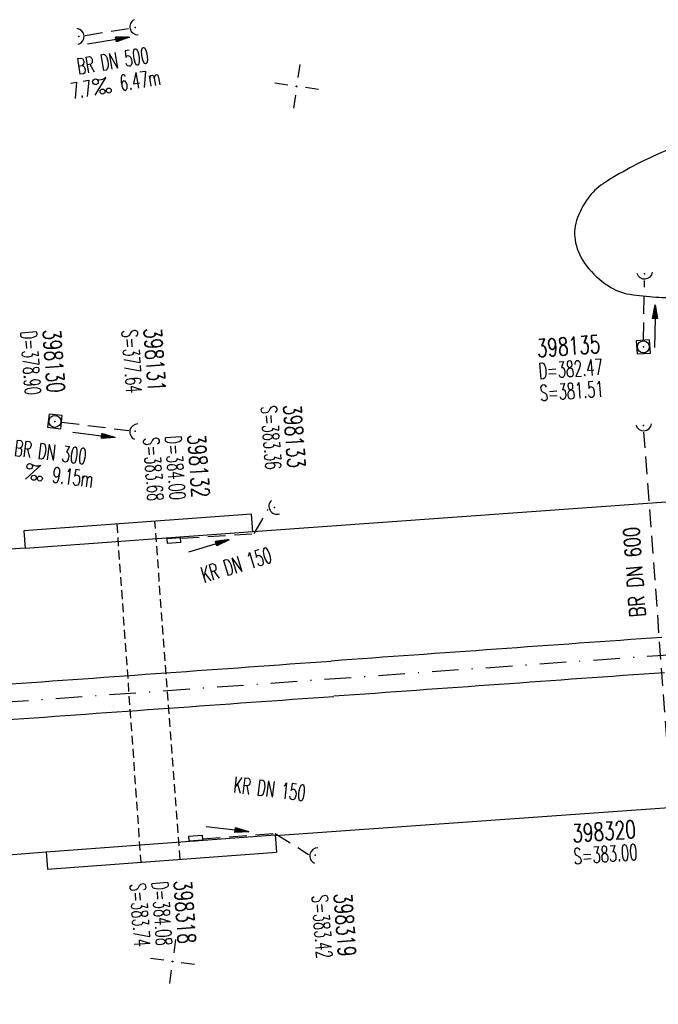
# Model space of a CAD drawing. Extents: x 0 to 1135, y 0 to 420.
# Tile 25 of 56: x 780 to 853, y 186 to 297. Entities that reach past the tile are written whole.
import ezdxf
from ezdxf.enums import TextEntityAlignment as Align

# ---------------------------------------------------------------- set-up
doc = ezdxf.new("R2010")
doc.units = 0
doc.header["$LTSCALE"] = 2
doc.header["$MEASUREMENT"] = 0
for name, pattern in [('AUSGEZOGEN', [0]), ('GESTRICH-X2', [1.5, 1, -0.5]), ('GESTRICHELT', [0.75, 0.5, -0.25]), ('STRICHPT-X3', [3, 1.5, -0.75, 0, -0.75])]:
    doc.linetypes.add(name, pattern=pattern)
doc.layers.get('0').update_dxf_attribs({"linetype": 'AUSGEZOGEN'})
for name, color, linetype in [('ACHSE', 250, 'STRICHPT-X3'), ('BAUWO', 250, 'CONTINUOUS'), ('BAUWU', 250, 'GESTRICHELT'), ('FBR', 8, 'CONTINUOUS'), ('KANAL', 7, 'GESTRICH-X2'), ('NETZ', 250, 'CONTINUOUS'), ('PFEIL', 7, 'CONTINUOUS'), ('RRB', 4, 'CONTINUOUS'), ('SCHACHTNR', 6, 'CONTINUOUS'), ('SCHSYMBOL', 7, 'CONTINUOUS'), ('TEXTO', 4, 'CONTINUOUS'), ('TEXTU', 4, 'CONTINUOUS')]:
    doc.layers.add(name, color=color, linetype=linetype)
doc.styles.add('ROMANS', font='romans.shx', dxfattribs={"width": 0.8})

# ---------------------------------------------------------------- blocks, each defined once
blk = doc.blocks.new('IKR')
at = {"color": 0}
for p, q in [((0, 1), (0, 2.5)), ((-2.5, 0), (-1, 0)), ((1, 0), (2.5, 0)), ((0, -2.5), (0, -1))]:
    blk.add_line(p, q, dxfattribs=at)
blk.add_circle((0, 0), 0.05, dxfattribs=at)
blk.add_point((0, 0), dxfattribs=at)
blk = doc.blocks.new('20')
blk.add_lwpolyline([(-0.75, -0.75), (0.75, -0.75), (0.75, 0.75), (-0.75, 0.75)], close=True)
blk.add_circle((0, 0), 0.676)
blk.add_point((0, 0))
blk = doc.blocks.new('40')
at = {"color": 0}
blk.add_arc((0.02, 0.31), 0.91, 192.5363, 347.4637, dxfattribs=at)
blk.add_point((0, 0), dxfattribs=at)
blk = doc.blocks.new('PROM')
blk.add_line((1.57, 1.82), (0.02, 0.02))
for centre, radius in [((0.32, 1.51), 0.317), ((0.94, 0.29), 0.283), ((1.64, 0.29), 0.283)]:
    blk.add_circle(centre, radius)
blk.add_arc((0.99, 2.68), 1.03, 239.1414, 303.3549)
blk = doc.blocks.new('PFEIL2')
at = {"color": 0}
for p, q in [((0.88, 0), (-2.4, -0.01)), ((0.88, -0.27), (0.88, 0.28)), ((0.88, 0.28), (2.43, 0.01)), ((0.91, 0.27), (0.88, 0.26)), ((0.97, 0.26), (0.88, 0.25)), ((1.02, 0.25), (0.88, 0.23)), ((1.07, 0.24), (0.88, 0.21)), ((1.13, 0.23), (0.88, 0.19)), ((1.18, 0.22), (0.88, 0.17)), ((1.24, 0.21), (0.88, 0.15)), ((1.29, 0.21), (0.88, 0.14)), ((1.34, 0.2), (0.88, 0.12)), ((1.4, 0.19), (0.88, 0.1)), ((1.45, 0.18), (0.88, 0.08)), ((1.51, 0.17), (0.88, 0.06)), ((1.56, 0.16), (0.88, 0.04)), ((1.61, 0.15), (0.88, 0.02)), ((1.67, 0.14), (0.88, 0.01)), ((1.72, 0.13), (0.88, -0.01)), ((1.78, 0.12), (0.88, -0.03)), ((1.83, 0.11), (0.88, -0.05)), ((1.88, 0.1), (0.88, -0.07)), ((1.94, 0.09), (0.88, -0.09)), ((2.05, 0.08), (0.88, -0.12)), ((1.99, 0.08), (0.88, -0.11)), ((2.1, 0.07), (0.88, -0.14)), ((2.15, 0.06), (0.88, -0.16)), ((2.21, 0.05), (0.88, -0.18)), ((2.26, 0.04), (0.88, -0.2)), ((2.32, 0.03), (0.88, -0.22)), ((2.37, 0.02), (0.88, -0.23)), ((2.42, 0.01), (0.88, -0.25)), ((2.43, 0.01), (0.88, -0.27))]:
    blk.add_line(p, q, dxfattribs=at)
blk = doc.blocks.new('42')
at = {"color": 0}
blk.add_arc((-0.02, -0.31), 0.91, 12.5363, 167.4637, dxfattribs=at)
blk.add_point((0, 0), dxfattribs=at)
blk = doc.blocks.new('30S')
at = {"color": 0}
for p, q in [((-0.75, -0.58), (-0.75, 0)), ((-0.75, 0), (0.75, 0)), ((0.75, 0), (0.75, -0.58)), ((0.75, -0.58), (-0.75, -0.58))]:
    blk.add_line(p, q, dxfattribs=at)
blk.add_point((0, 0), dxfattribs=at)

msp = doc.modelspace()

# ---------------------------------------------------------------- linework, layer by layer
at = {"layer": 'ACHSE'}
msp.add_lwpolyline([(553.79, 206.12), (578.77, 207.24), (603.74, 208.5), (628.7, 209.88), (653.65, 211.39), (678.6, 213.03), (693.7, 214.08), (703.54, 214.78), (728.47, 216.57), (753.41, 218.35), (778.35, 220.13), (853.16, 225.48), (950, 232.4)], dxfattribs=at)
at = {"layer": 'BAUWO'}
for p, q in [((806.59, 241.4), (780.82, 239.52)), ((806.73, 239.42), (806.59, 241.4)), ((780.82, 239.52), (780.97, 237.53)), ((806.73, 239.42), (780.97, 237.53)), ((783.37, 203.22), (809.25, 205.14)), ((809.25, 205.14), (809.4, 203.19)), ((783.37, 203.22), (783.51, 201.27)), ((783.51, 201.27), (809.4, 203.19))]:
    msp.add_line(p, q, dxfattribs=at)
at = {"layer": 'BAUWU'}
for p, q in [((791.34, 240.29), (794.06, 202.05)), ((798.51, 202.38), (795.65, 240.6))]:
    msp.add_line(p, q, dxfattribs=at)
at = {"layer": 'FBR'}
for points in [[(806.73, 239.45), (851.93, 242.68), (950, 249.69)], [(464.71, 220.44), (478.38, 220.77), (503.28, 221.51), (528.17, 222.37), (553.06, 223.36), (577.95, 224.48), (602.83, 225.72), (627.7, 227.1), (652.57, 228.6), (677.43, 230.24), (692.48, 231.29), (702.31, 231.99), (727.24, 233.77), (752.18, 235.56), (777.12, 237.34), (780.96, 237.61)], [(809.26, 205.05), (854.38, 208.27), (950, 215.1)], [(466.07, 185.96), (479.3, 186.28), (504.38, 187.02), (529.45, 187.89), (554.52, 188.89), (579.59, 190.01), (604.65, 191.27), (629.7, 192.66), (654.74, 194.17), (679.76, 195.82), (694.91, 196.87), (704.77, 197.58), (729.7, 199.36), (754.64, 201.14), (779.57, 202.92), (783.37, 203.2)]]:
    msp.add_lwpolyline(points, dxfattribs=at)
for centre, radius, start, end in [((325797.22, -4546926.31), 4558749.42, 94.08746597, 94.08793728), ((-185461.75, 2606510.1), 2612933.66, 274.08729048, 274.08811278), ((325798.09, -4546938.47), 4558757.61, 94.08746597, 94.08793728), ((-185460.16, 2606487.96), 2612915.47, 274.08729048, 274.08811278)]:
    msp.add_arc(centre, radius, start, end, dxfattribs=at)
at = {"layer": 'KANAL'}
for p, q in [((787.76, 295.58), (792.67, 296.36)), ((850.92, 261.09), (851.06, 267.85)), ((785.1, 251.83), (792.69, 250.88)), ((854.48, 204.05), (850.99, 250.69)), ((806.89, 239.22), (808.47, 241.95)), ((798.66, 238.69), (806.89, 239.22)), ((801.06, 204.67), (809.28, 205.29)), ((809.28, 205.29), (813.04, 202.92))]:
    msp.add_line(p, q, dxfattribs=at)
at = {"layer": 'RRB', "flags": 128}
msp.add_lwpolyline([(855.85, 283.44, 0.022172), (852.55, 282.14, 0.01946), (849.39, 280.59, 0.019429), (846.36, 278.79, 0.09369), (844.66, 277.17, 0.077616), (843.37, 274.63, 0.132622), (843.25, 272.13, 0.113338), (844.49, 269.5, 0.081876), (846.96, 267.23, 0.106279), (849.39, 266.3, 0.022572), (852.34, 265.98, 0.024199), (855.11, 265.94, 0.015213)], format="xyb", dxfattribs=at)

# ---------------------------------------------------------------- block references
at = {"layer": 'NETZ', "rotation": 171.9288}
for p in [(811.69, 289.81), (797.65, 190.81)]:
    msp.add_blockref('IKR', p, dxfattribs=at)
at = {"layer": 'PFEIL'}
for p, rotation in [((790.39, 294.98), 9.2833041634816), ((852.23, 262.67), 89.0022041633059), ((788.76, 250.36), 353.018104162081), ((801.74, 237.82), 16.71860416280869), ((803.86, 205.77), 353.0795041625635)]:
    msp.add_blockref('PFEIL2', p, dxfattribs=dict(at, rotation=rotation))
at = {"layer": 'SCHSYMBOL'}
for name, p, rotation in [('40', (787.04, 295.45), 94.08750416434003), ('40', (793.42, 296.49), 285.315485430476), ('40', (851.06, 268.62), 4.087504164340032), ('20', (850.92, 260.34), 4.087504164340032), ('20', (784.34, 251.91), 353.706957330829), ('40', (793.43, 250.8), 258.1748927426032), ('40', (850.95, 251.45), 4.087504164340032), ('40', (809.19, 242.18), 301.3852358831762), ('30S', (797.78, 238.73), 4.405579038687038), ('30S', (800.29, 204.47), 184.2231671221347), ('42', (813.79, 202.84), 77.04810896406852)]:
    msp.add_blockref(name, p, dxfattribs=dict(at, rotation=rotation))
at = {"layer": 'TEXTU'}
for p, rotation in [((788.86, 288.79), 9.2833041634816), ((780.98, 245.36), 353.018104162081)]:
    msp.add_blockref('PROM', p, dxfattribs=dict(at, rotation=rotation))

# ---------------------------------------------------------------- texts
at = {"layer": 'SCHACHTNR', "style": 'ROMANS'}
for s, height, rotation, width, p in [('D=378.90', 1.8, 274.0875, 0.6, (780.46, 262.09)), ('398130', 2, 274.0875, 0.7, (782.98, 262.27)), ('S=377.64', 1.8, 274.0875, 0.6, (791.9, 262.23)), ('398131', 2, 274.0875, 0.7, (794.39, 262.41)), ('398135', 2, 4.0875, 0.7, (838.93, 259.17)), ('D=382.47', 1.8, 4.0875, 0.6, (839.12, 256.69)), ('S=381.51', 1.8, 4.0875, 0.6, (839.27, 254.2)), ('S=383.36', 1.8, 274.0875, 0.6, (807.66, 253.62)), ('398133', 2, 274.0875, 0.7, (810.18, 253.76)), ('S=383.68', 1.8, 274.0875, 0.6, (794.34, 250.04)), ('D=384.00', 1.8, 274.0875, 0.6, (796.83, 250.23)), ('398132', 2, 274.0875, 0.7, (799.35, 250.4)), ('398320', 2, 4.0875, 0.7, (842.95, 204.28)), ('S=383.00', 1.8, 4.0875, 0.6, (843.1, 201.8)), ('S=383.74', 1.8, 274.0875, 0.6, (792.82, 199.61)), ('D=384.08', 1.8, 274.0875, 0.6, (795.31, 199.79)), ('398318', 2, 274.0875, 0.7, (797.79, 199.94)), ('S=383.42', 1.8, 274.0875, 0.6, (813.42, 198.29)), ('398319', 2, 274.0875, 0.7, (815.91, 198.47))]:
    msp.add_text(s, height=height, rotation=rotation, dxfattribs=dict(at, width=width)).set_placement(p)
at = {"layer": 'TEXTO', "style": 'ROMANS'}
for s, rotation, width, p in [('BR DN 500', 9.2833, 0.6, (791.04, 291.81)), ('BR DN 300', 353.0181, 0.6, (783.74, 247.53)), ('BR DN 600', 94.2519, 0.75, (850.81, 234.93)), ('KR DN 150', 16.7186, 0.6, (805.12, 234.82)), ('KR DN 150', 353.0795, 0.6, (808.53, 209.44))]:
    msp.add_text(s, height=1.8, rotation=rotation, dxfattribs=dict(at, width=width)).set_placement(p, align=Align.CENTER)
at = {"layer": 'TEXTU', "style": 'ROMANS', "width": 0.6}
for s, rotation, p in [('6.47m', 9.2833, (791.83, 289.27)), ('7.7', 9.2833, (786.31, 288.38)), ('9.15m', 353.0181, (783.97, 244.99))]:
    msp.add_text(s, height=1.8, rotation=rotation, dxfattribs=at).set_placement(p)

doc.saveas('drawing.dxf')
